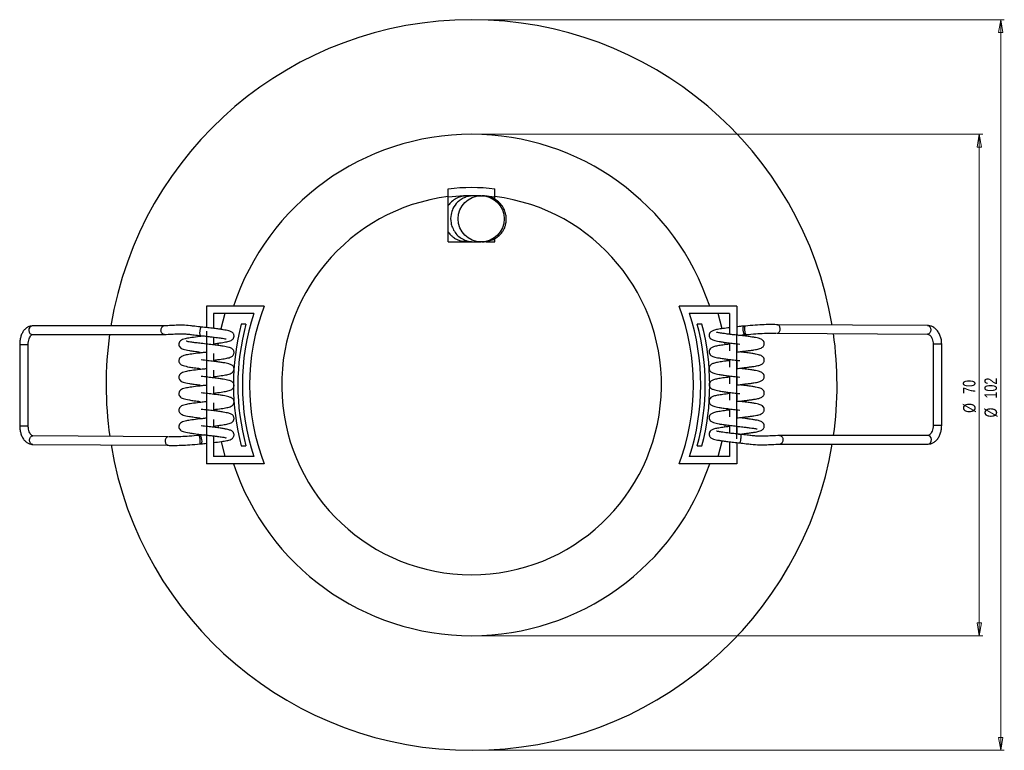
# Model space of a CAD drawing. Header units: millimetres. Extents: x 484 to 1068, y 287 to 773.
# Tile 2 of 3: x 484 to 758, y 569 to 773. Entities that reach past the tile are written whole.
import ezdxf

# ---------------------------------------------------------------- set-up
doc = ezdxf.new("R2010")
doc.units = ezdxf.units.MM
doc.styles.add('SLDTEXTSTYLE0', font='TXT', dxfattribs={"width": 0.75})
doc.dimstyles.new('SLDDIMSTYLE0', dxfattribs={"dimtxt": 3.5, "dimasz": 3.556, "dimexe": 0, "dimexo": 0.0625, "dimgap": 0.875, "dimtad": 1, "dimdec": 0, "dimlfac": 0.5, "dimrnd": 1e-09, "dimzin": 12, "dimdsep": 46, "dimtxsty": 'SLDTEXTSTYLE0', "dimblk1": 'CLOSED', "dimblk2": 'CLOSED', "dimsah": 1, "dimcen": 0.09, "dimadec": 0, "dimazin": 3, "dimtfac": 1, "dimtdec": 0, "dimtofl": 0, "dimtmove": 0, "dimatfit": 3, "dimldrblk": 'CLOSED', "dimfxl": 0, "dimfrac": 2, "dimtolj": 1, "dimtzin": 12, "dimarcsym": 0})

# ---------------------------------------------------------------- blocks, each defined once
blk = doc.blocks.new('_Closed')
at = {"color": 0, "linetype": 'ByBlock', "lineweight": -2}
for p, q in [((-1, 0.166667), (0, 0)), ((-1, 0.166667), (-1, -0.166667)), ((0, 0), (-1, -0.166667)), ((0, 0), (-1, 0))]:
    blk.add_line(p, q, dxfattribs=at)
blk = doc.blocks.new('_D_1')
at = {"color": 7, "linetype": 'Continuous', "lineweight": 0}
for p, q in [((610.78, 773.05), (758.46, 773.05)), ((757.46, 773.05), (757.46, 569.05)), ((610.78, 569.05), (758.46, 569.05))]:
    blk.add_line(p, q, dxfattribs=at)
at = {"color": 7, "linetype": 'Continuous', "lineweight": 18, "xscale": 3.556, "yscale": 3.556}
for p, rotation in [((757.46, 773.05, -12.31), 90.0000000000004), ((757.46, 569.05, -12.31), 270.0000000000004)]:
    blk.add_blockref('_Closed', p, dxfattribs=dict(at, rotation=rotation))
at = {"color": 7, "linetype": 'Continuous', "lineweight": 18, "char_height": 3.5, "attachment_point": 1, "rotation": 90, "style": 'SLDTEXTSTYLE0'}
for s, insert in [('102', (752.89, 667.26)), ('%%c', (752.94, 661.99))]:
    blk.add_mtext(s, dxfattribs=dict(at, insert=insert))
blk = doc.blocks.new('_D_2')
at = {"color": 7, "linetype": 'Continuous', "lineweight": 0}
for p, q in [((610.78, 741.05), (752.46, 741.05)), ((751.46, 741.05), (751.46, 601.05)), ((610.78, 601.05), (752.46, 601.05))]:
    blk.add_line(p, q, dxfattribs=at)
at = {"color": 7, "linetype": 'Continuous', "lineweight": 18, "xscale": 3.556, "yscale": 3.556}
for p, rotation in [((751.46, 741.05, -12.31), 90.0000000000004), ((751.46, 601.05, -12.31), 270.0000000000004)]:
    blk.add_blockref('_Closed', p, dxfattribs=dict(at, rotation=rotation))
at = {"color": 7, "linetype": 'Continuous', "lineweight": 18, "char_height": 3.5, "attachment_point": 1, "rotation": 90, "style": 'SLDTEXTSTYLE0'}
for s, insert in [('70', (746.89, 668.56)), ('%%c', (746.94, 663.28))]:
    blk.add_mtext(s, dxfattribs=dict(at, insert=insert))

msp = doc.modelspace()

# ---------------------------------------------------------------- linework, layer by layer
at = {"color": 7, "linetype": 'Continuous', "lineweight": 25}
for p, q in [((603.28, 723.65), (603.28, 725.78)), ((616.28, 723.65), (616.28, 725.78)), ((603.28, 711.05), (603.28, 723.65)), ((616.28, 722.62), (616.28, 723.65)), ((616.28, 711.05), (616.28, 711.94)), ((603.28, 711.05), (609.97, 711.05)), ((613.88, 711.05), (616.28, 711.05)), ((535.78, 693.05), (535.78, 687.08)), ((551.87, 693.05), (535.78, 693.05)), ((683.78, 693.05), (667.69, 693.05)), ((683.78, 693.05), (683.78, 684.97)), ((549.01, 691.05), (537.78, 691.05)), ((537.78, 691.05), (537.78, 686.85)), ((681.78, 691.05), (670.55, 691.05)), ((679.71, 686.78), (678.61, 691.05)), ((681.78, 691.05), (681.78, 685.2)), ((524.05, 687.54), (487.17, 687.54)), ((534.15, 687.04), (534.12, 686.97)), ((546.8, 688.05), (545.5, 688.05)), ((674.05, 688.05), (672.76, 688.05)), ((737.05, 687.65), (695.12, 687.89)), ((487.17, 685.14), (524.07, 685.14)), ((535.78, 684.67), (535.78, 682.48)), ((537.78, 684.43), (537.78, 682.25)), ((695.07, 685.49), (737.03, 685.25)), ((483.66, 682.34), (483.66, 659.65)), ((486.06, 659.65), (486.06, 682.34)), ((680.57, 682.29), (680.45, 682.99)), ((681.78, 682.79), (681.78, 680.6)), ((683.78, 682.56), (683.78, 680.37)), ((738.58, 682.45), (738.58, 659.76)), ((740.98, 659.76), (740.98, 682.45)), ((535.78, 680.07), (535.78, 677.88)), ((537.78, 679.83), (537.78, 677.65)), ((681.78, 678.19), (681.78, 676)), ((683.78, 677.96), (683.78, 675.77)), ((535.78, 675.47), (535.78, 673.28)), ((537.78, 675.23), (537.78, 673.05)), ((681.78, 673.59), (681.78, 671.4)), ((683.78, 673.36), (683.78, 671.17)), ((535.78, 670.87), (535.78, 668.68)), ((537.78, 670.63), (537.78, 668.45)), ((681.78, 668.99), (681.78, 666.8)), ((683.78, 668.76), (683.78, 666.57)), ((535.78, 666.27), (535.78, 664.08)), ((537.78, 666.03), (537.78, 663.85)), ((538.43, 664.28), (538.48, 663.74)), ((681.78, 664.39), (681.78, 662.2)), ((683.78, 664.16), (683.78, 661.97)), ((535.78, 661.67), (535.78, 659.48)), ((537.78, 661.43), (537.78, 659.25)), ((539, 659.75), (539.12, 659.04)), ((681.78, 659.79), (681.78, 657.6)), ((683.78, 659.56), (683.78, 657.37)), ((525.17, 656.61), (487.34, 656.85)), ((535.78, 657.07), (535.78, 649.05)), ((537.78, 656.83), (537.78, 651.05)), ((737.19, 656.96), (695.75, 656.96)), ((487.32, 654.45), (525.12, 654.21)), ((539.87, 655.26), (540.95, 651.05)), ((545.5, 654.05), (546.8, 654.05)), ((672.76, 654.05), (674.05, 654.05)), ((681.78, 655.19), (681.78, 651.05)), ((683.78, 654.96), (683.78, 649.05)), ((684.78, 655.07), (684.8, 655.14)), ((695.77, 654.56), (737.19, 654.56)), ((551.87, 649.05), (535.78, 649.05)), ((549.01, 651.05), (537.78, 651.05)), ((683.78, 649.05), (667.69, 649.05)), ((681.78, 651.05), (670.55, 651.05))]:
    msp.add_line(p, q, dxfattribs=at)
at = {"color": 7, "linetype": 'Continuous'}
for p, q in [((535.78, 686.05), (535.78, 656.73)), ((683.78, 656.05), (683.78, 685.38))]:
    msp.add_line(p, q, dxfattribs=at)
at = {"color": 8, "linetype": 'Continuous', "lineweight": 25}
for p, q in [((483.66, 682.34), (486.06, 682.34)), ((740.98, 682.45), (738.58, 682.45)), ((483.66, 659.65), (486.06, 659.65)), ((740.98, 659.76), (738.58, 659.76))]:
    msp.add_line(p, q, dxfattribs=at)
at = {"color": 7, "linetype": 'Continuous', "lineweight": 25, "flags": 128}
for points in [[(616.28, 723.48), (614.66, 723.65), (613.88, 723.72)], [(540.95, 691.05), (539.83, 686.69), (539.81, 686.59)], [(686.22, 685.17), (686.12, 685.13), (685.95, 685.22), (685.79, 685.48), (685.66, 685.86), (685.58, 686.32), (685.57, 686.78), (685.62, 687.16), (685.72, 687.42), (685.87, 687.51), (685.94, 687.5)], [(539.07, 682.76), (538.99, 682.27), (538.96, 682.1)], [(538.45, 678.11), (538.42, 677.8), (538.4, 677.57)], [(681.14, 677.76), (681.13, 677.8), (681.09, 678.29)], [(538.14, 673.44), (538.14, 673.3), (538.13, 673)], [(681.42, 673.19), (681.42, 673.3), (681.41, 673.66)], [(538.14, 668.85), (538.14, 668.8), (538.15, 668.38)], [(681.41, 668.6), (681.42, 668.8), (681.42, 669.04)], [(681.1, 663.93), (681.13, 664.31), (681.15, 664.47)], [(680.48, 659.27), (680.57, 659.84), (680.59, 659.94)], [(533.91, 656.93), (533.99, 656.97), (534.12, 656.88), (534.24, 656.63), (534.35, 656.24), (534.43, 655.78), (534.45, 655.33), (534.43, 654.94), (534.36, 654.68), (534.25, 654.59), (534.21, 654.6)], [(678.61, 651.05), (679.73, 655.41), (679.73, 655.45)]]:
    msp.add_lwpolyline(points, dxfattribs=at)
at = {"color": 8, "linetype": 'Continuous', "lineweight": 25, "flags": 128}
for points in [[(487.17, 687.54), (487.13, 687.54), (486.76, 687.43), (486.45, 687.16), (486.25, 686.76), (486.19, 686.3), (486.28, 685.84), (486.5, 685.46), (486.83, 685.22), (487.17, 685.14)], [(737.05, 687.65), (737.36, 687.56), (737.65, 687.31), (737.84, 686.93), (737.91, 686.47), (737.85, 686.01), (737.67, 685.62), (737.39, 685.35), (737.05, 685.25), (737.03, 685.25)], [(487.32, 654.45), (486.98, 654.54), (486.68, 654.79), (486.47, 655.18), (486.39, 655.63), (486.46, 656.09), (486.66, 656.49), (486.96, 656.75), (487.32, 656.85), (487.34, 656.85)], [(737.19, 654.56), (737.22, 654.56), (737.57, 654.67), (737.86, 654.94), (738.05, 655.34), (738.1, 655.8), (738.02, 656.26), (737.81, 656.64), (737.51, 656.88), (737.19, 656.96)]]:
    msp.add_lwpolyline(points, dxfattribs=at)
at = {"color": 7, "linetype": 'Continuous', "lineweight": 25}
msp.add_circle((612.46, 717.45), 6.42, dxfattribs=at)
for centre, radius, start, end in [((609.78, 671.05), 102, 90, 170.6953), ((609.78, 671.05), 102, 9.4514, 90), ((609.78, 671.05), 70, 90, 161.6823), ((609.78, 671.05), 70, 18.3177, 90), ((609.78, 671.05), 55.11, 83.2266, 96.7734), ((609.78, 671.05), 53, 97.0446, 82.9554), ((609.78, 671.05), 52.83, 87.8372, 97.0678), ((609.78, 671.05), 61.95, 159.198, 200.802), ((609.78, 671.05), 61.95, 339.198, 20.802), ((609.78, 671.05), 63.98, 161.7839, 198.2161), ((609.78, 671.05), 63.98, 341.7839, 18.2161), ((609.78, 671.05), 66.48, 165.185, 194.815), ((609.78, 671.05), 65.23, 164.8938, 195.1062), ((609.78, 671.05), 65.23, 344.8938, 15.1062), ((609.78, 671.05), 66.48, 345.185, 14.815), ((609.78, 671.05), 102, 172.0589, 188.078), ((535.73, 686.32), 1.74, 158.1915, 159.5777), ((609.78, 671.05), 102, 352.0589, 8.0861), ((609.78, 671.05), 102, 189.4435, 350.6953), ((682.41, 655.85), 2.49, 343.4793, 344.4168), ((609.78, 671.05), 70, 198.3177, 341.6823)]:
    msp.add_arc(centre, radius, start, end, dxfattribs=at)
for points, knots in [([(610.23, 723.87), (610.06, 723.87), (609.4, 723.87), (608.57, 723.86), (607.79, 723.82), (607.26, 723.77), (606.87, 723.69), (606.52, 723.59), (606.22, 723.48), (605.88, 723.33), (605.16, 722.97), (604.2, 722.31), (603.58, 721.51), (603.28, 721.13)], [0, 0, 0, 0, 0.060329, 0.234161, 0.377523, 0.495727, 0.589969, 0.640215, 0.681665, 0.716796, 0.749941, 0.881748, 1, 1, 1, 1]), ([(610.28, 723.88), (609.9, 723.86), (609.15, 723.82), (607.96, 723.48), (606.84, 722.92), (605.62, 721.95), (604.57, 720.52), (603.9, 718.48), (603.91, 716.62), (604.4, 714.93), (605.14, 713.59), (606.22, 712.43), (607.53, 711.6), (608.93, 711.11), (609.84, 711.05), (610.28, 711.03)], [0, 0, 0, 0, 0.0673433, 0.1330375, 0.1970223, 0.2582855, 0.3653118, 0.4487927, 0.5604355, 0.6297056, 0.7045042, 0.7814852, 0.8575121, 0.9305222, 1, 1, 1, 1]), ([(612.46, 723.88), (611.95, 723.88), (610.94, 723.88), (610.29, 723.88), (610.05, 723.88), (610.11, 723.88), (610.11, 723.88)], [0, 0, 0, 0, 0.330351, 0.660453, 0.992098, 1, 1, 1, 1]), ([(612.68, 711.03), (613.1, 711.04), (613.9, 711.07), (615.21, 711.39), (616.41, 711.95), (617.43, 712.7), (618.23, 713.56), (618.73, 714.36), (619.01, 714.98), (619.22, 715.55), (619.42, 716.35), (619.51, 717.4), (619.39, 718.65), (618.96, 720.01), (618.16, 721.36), (617, 722.52), (615.59, 723.35), (614.07, 723.81), (613.15, 723.86), (612.68, 723.88)], [0, 0, 0, 0, 0.102458, 0.191501, 0.26799, 0.332445, 0.385011, 0.425791, 0.442075, 0.456031, 0.483571, 0.520222, 0.566808, 0.622554, 0.686005, 0.755709, 0.830919, 0.911959, 1, 1, 1, 1]), ([(603.28, 713.8), (603.31, 713.75), (603.51, 713.37), (603.92, 712.96), (604.37, 712.53), (604.64, 712.32), (604.82, 712.18), (605.14, 711.95), (605.62, 711.67), (606.34, 711.42), (607.3, 711.24), (608.45, 711.12), (609.45, 711.08), (609.95, 711.06)], [0, 0, 0, 0, 0.014605, 0.111454, 0.148561, 0.180446, 0.200713, 0.226505, 0.340601, 0.511791, 0.656683, 0.825607, 1, 1, 1, 1]), ([(610.11, 711.03), (610.11, 711.03), (610.05, 711.03), (610.29, 711.03), (610.94, 711.03), (611.95, 711.03), (612.46, 711.03)], [0, 0, 0, 0, 0.007902, 0.339547, 0.669649, 1, 1, 1, 1]), ([(487.17, 687.54), (486.98, 687.53), (486.53, 687.5), (485.86, 687.23), (485.21, 686.74), (484.64, 686.07), (484.18, 685.21), (483.85, 684.2), (483.69, 683.22), (483.67, 682.59), (483.66, 682.34)], [0, 0, 0, 0, 0.0905434, 0.214777, 0.3403173, 0.4729599, 0.6138653, 0.7592681, 0.9046576, 1, 1, 1, 1]), ([(524.11, 685.16), (524.03, 685.16), (523.84, 685.15), (523.56, 685.3), (523.3, 685.57), (523.14, 685.93), (523.07, 686.33), (523.12, 686.74), (523.23, 686.99), (523.31, 687.11), (523.32, 687.12)], [0, 0, 0, 0, 0.108479, 0.254061, 0.399654, 0.545271, 0.690915, 0.836575, 0.982233, 1, 1, 1, 1]), ([(524.01, 687.53), (523.98, 687.53), (523.83, 687.54), (523.59, 687.42), (523.41, 687.25), (523.33, 687.13), (523.32, 687.12)], [0, 0, 0, 0, 0.132144, 0.54113, 0.950114, 1, 1, 1, 1]), ([(534.5, 687.23), (533.84, 687.3), (532.7, 687.42), (530.86, 687.66), (529.31, 687.78), (527.6, 687.75), (525.88, 687.65), (524.62, 687.58), (523.92, 687.54)], [0, 0, 0, 0, 0.135174, 0.235922, 0.429569, 0.580641, 0.76432, 1, 1, 1, 1]), ([(537.78, 682.59), (538.53, 682.68), (539.96, 682.86), (541.52, 683.12), (542.58, 683.37), (543.21, 683.88), (543.42, 684.29), (543.49, 684.64), (543.47, 684.94), (543.36, 685.3), (543.18, 685.56), (542.78, 685.9), (541.99, 686.19), (540.74, 686.44), (539.26, 686.67), (537.81, 686.84), (536.11, 687.04), (534.95, 687.17), (534.34, 687.24)], [0, 0, 0, 0, 0.10922, 0.208778, 0.309288, 0.373123, 0.395739, 0.410375, 0.430308, 0.445655, 0.473095, 0.520421, 0.59815, 0.704457, 0.76876, 0.838785, 0.916346, 1, 1, 1, 1]), ([(681.78, 687.04), (681.13, 686.96), (679.86, 686.81), (678.62, 686.62), (677.86, 686.47), (677.2, 686.29), (676.58, 685.97), (676.27, 685.62), (676.16, 685.38), (676.09, 685.14), (676.07, 684.89), (676.11, 684.62), (676.17, 684.43), (676.32, 684.12), (676.6, 683.87), (677.38, 683.5), (678.57, 683.24), (679.97, 683.01), (681.35, 682.84), (682.94, 682.65), (684.07, 682.52), (684.65, 682.46)], [0, 0, 0, 0, 0.0962186, 0.1892981, 0.2320059, 0.2808091, 0.3408626, 0.3906278, 0.4044719, 0.4121743, 0.4327239, 0.4479968, 0.4571136, 0.466941, 0.5198676, 0.6009056, 0.7089463, 0.7730137, 0.8423401, 0.9188189, 1, 1, 1, 1]), ([(685.85, 687.51), (685.83, 687.51), (685.39, 687.46), (684.7, 687.38), (684.01, 687.3), (683.78, 687.27)], [0, 0, 0, 0, 0.022865, 0.666461, 1, 1, 1, 1]), ([(686.17, 687.5), (686.13, 687.48), (686.07, 687.44), (685.98, 687.48), (685.95, 687.49)], [0, 0, 0, 0, 0.542124, 1, 1, 1, 1]), ([(686.42, 685.15), (686.42, 685.14), (686.38, 685.12), (686.3, 685.23), (686.21, 685.45), (686.13, 685.78), (686.07, 686.17), (686.03, 686.58), (686.03, 686.96), (686.07, 687.26), (686.12, 687.45), (686.16, 687.48), (686.17, 687.49)], [0, 0, 0, 0, 0.037635, 0.150829, 0.264042, 0.377259, 0.490477, 0.603694, 0.716909, 0.830123, 0.943327, 1, 1, 1, 1]), ([(695.27, 687.88), (694.7, 687.9), (693.53, 687.95), (691.32, 687.89), (688.81, 687.75), (687.07, 687.6), (686.14, 687.52)], [0, 0, 0, 0, 0.212151, 0.440408, 0.699465, 1, 1, 1, 1]), ([(695.04, 685.51), (695.08, 685.5), (695.21, 685.48), (695.43, 685.59), (695.66, 685.82), (695.83, 686.16), (695.91, 686.55), (695.9, 686.96), (695.8, 687.34), (695.62, 687.65), (695.45, 687.79), (695.34, 687.84), (695.32, 687.85), (695.31, 687.85)], [0, 0, 0, 0, 0.0536112, 0.1687747, 0.2837744, 0.3984459, 0.5128213, 0.6270626, 0.7413888, 0.8563223, 0.9712481, 0.9917927, 1, 1, 1, 1]), ([(695.13, 687.87), (695.17, 687.88), (695.23, 687.88), (695.29, 687.86), (695.31, 687.85), (695.31, 687.85)], [0, 0, 0, 0, 0.635296, 0.896154, 1, 1, 1, 1]), ([(740.98, 682.45), (740.97, 682.66), (740.96, 683.25), (740.79, 684.2), (740.41, 685.25), (739.85, 686.18), (739.16, 686.9), (738.35, 687.4), (737.64, 687.62), (737.19, 687.64), (737.05, 687.65)], [0, 0, 0, 0, 0.079321, 0.224432, 0.370842, 0.518695, 0.667007, 0.796775, 0.93686, 1, 1, 1, 1]), ([(486.06, 682.34), (486.06, 682.49), (486.07, 682.91), (486.18, 683.59), (486.41, 684.28), (486.69, 684.79), (486.97, 685.07), (487.12, 685.14), (487.15, 685.14), (487.17, 685.14)], [0, 0, 0, 0, 0.084344, 0.249532, 0.41251, 0.571088, 0.725808, 0.8826, 1, 1, 1, 1]), ([(524.04, 685.14), (524.73, 685.18), (525.95, 685.25), (527.61, 685.35), (528.92, 685.37), (530.04, 685.32), (531.05, 685.21), (532.45, 685.03), (533.59, 684.91), (534.25, 684.84)], [0, 0, 0, 0, 0.240351, 0.425049, 0.572749, 0.668636, 0.758211, 0.860172, 1, 1, 1, 1]), ([(535.27, 684.72), (535.25, 684.72), (534.79, 684.67), (533.51, 684.52), (531.67, 684.3), (530.11, 684.05), (528.92, 683.74), (528.35, 683.25), (528.2, 682.97), (528.15, 682.85), (528.1, 682.7), (528.05, 682.37), (528.15, 681.94), (528.52, 681.35), (529.21, 681.06), (530.71, 680.71), (532.4, 680.46), (533.49, 680.33), (534.06, 680.26)], [0, 0, 0, 0, 0.003388, 0.068798, 0.191076, 0.296466, 0.409808, 0.47606, 0.496476, 0.503212, 0.507775, 0.5276, 0.559682, 0.582019, 0.702353, 0.832178, 0.911934, 1, 1, 1, 1]), ([(534.07, 684.86), (534.55, 684.81), (535.47, 684.7), (537.14, 684.51), (538.82, 684.32), (540.15, 684.12), (540.94, 683.99), (541.3, 683.89), (541.29, 683.94), (541.28, 683.95)], [0, 0, 0, 0, 0.155182, 0.297209, 0.533521, 0.715888, 0.841274, 0.939904, 1, 1, 1, 1]), ([(684.92, 684.84), (684.39, 684.9), (683.39, 685.01), (681.98, 685.18), (680.83, 685.32), (679.71, 685.47), (678.84, 685.61), (678.27, 685.73), (678.16, 685.77), (678.17, 685.75), (678.17, 685.74)], [0, 0, 0, 0, 0.178435, 0.341434, 0.483484, 0.607807, 0.803082, 0.927026, 0.986844, 1, 1, 1, 1]), ([(683.78, 680.26), (683.8, 680.26), (684.26, 680.31), (685.18, 680.42), (686.46, 680.57), (687.61, 680.71), (688.57, 680.85), (689.35, 680.99), (689.94, 681.12), (690.54, 681.31), (691, 681.6), (691.25, 681.87), (691.41, 682.15), (691.49, 682.53), (691.48, 682.77), (691.42, 683), (691.35, 683.2), (691.17, 683.47), (690.7, 683.84), (690, 684.07), (689.02, 684.29), (687.94, 684.46), (686.56, 684.65), (685.49, 684.78), (684.92, 684.84)], [0, 0, 0, 0, 0.0029538, 0.0656597, 0.1283045, 0.1895653, 0.247554, 0.3010297, 0.3496792, 0.4060141, 0.4403448, 0.4758575, 0.5013959, 0.5173773, 0.5381689, 0.5450994, 0.5541278, 0.5855755, 0.6379997, 0.725663, 0.7822018, 0.8462311, 0.919193, 1, 1, 1, 1]), ([(684.29, 684.91), (684.74, 684.97), (685.37, 685.04), (685.96, 685.11), (686.14, 685.13)], [0, 0, 0, 0, 0.704092, 1, 1, 1, 1]), ([(686.24, 685.19), (686.24, 685.19), (686.24, 685.19), (686.29, 685.19), (686.35, 685.16), (686.39, 685.14)], [0, 0, 0, 0, 0.193379, 0.367664, 1, 1, 1, 1]), ([(686.35, 685.13), (687.27, 685.21), (688.97, 685.35), (691.4, 685.49), (693.41, 685.54), (694.42, 685.51), (694.86, 685.49)], [0, 0, 0, 0, 0.31727, 0.587341, 0.821024, 1, 1, 1, 1]), ([(737.03, 685.25), (737.08, 685.25), (737.21, 685.24), (737.47, 685.14), (737.84, 684.83), (738.19, 684.31), (738.45, 683.6), (738.57, 682.95), (738.58, 682.56), (738.58, 682.45)], [0, 0, 0, 0, 0.082019, 0.256877, 0.417712, 0.589816, 0.75898, 0.928265, 1, 1, 1, 1]), ([(534.34, 682.64), (533.82, 682.7), (532.86, 682.82), (531.46, 683.01), (530.5, 683.16), (530.1, 683.28), (530.11, 683.26), (530.11, 683.26)], [0, 0, 0, 0, 0.240579, 0.450572, 0.770047, 0.973069, 1, 1, 1, 1]), ([(537.78, 677.99), (538.53, 678.08), (539.97, 678.26), (541.52, 678.52), (542.58, 678.78), (543.21, 679.28), (543.42, 679.69), (543.49, 680.04), (543.47, 680.34), (543.36, 680.7), (543.18, 680.96), (542.77, 681.3), (541.99, 681.59), (540.74, 681.84), (539.26, 682.07), (537.81, 682.25), (536.11, 682.44), (534.95, 682.58), (534.34, 682.64)], [0, 0, 0, 0, 0.109365, 0.20892, 0.30943, 0.373262, 0.395878, 0.410514, 0.430447, 0.445795, 0.473235, 0.520561, 0.598287, 0.704595, 0.768896, 0.83892, 0.916482, 1, 1, 1, 1]), ([(681.78, 682.44), (681.13, 682.37), (679.86, 682.21), (678.62, 682.02), (677.87, 681.87), (677.2, 681.69), (676.58, 681.37), (676.27, 681.02), (676.16, 680.78), (676.09, 680.54), (676.07, 680.29), (676.11, 680.02), (676.17, 679.83), (676.32, 679.52), (676.6, 679.27), (677.38, 678.9), (678.57, 678.64), (679.97, 678.41), (681.34, 678.24), (682.94, 678.05), (684.07, 677.92), (684.65, 677.86)], [0, 0, 0, 0, 0.096073, 0.189154, 0.231861, 0.280665, 0.340721, 0.390486, 0.40433, 0.412032, 0.432581, 0.447854, 0.456971, 0.466798, 0.519725, 0.600767, 0.708805, 0.772875, 0.842201, 0.918679, 1, 1, 1, 1]), ([(535.78, 680.18), (535.59, 680.16), (534.96, 680.09), (533.51, 679.92), (531.67, 679.7), (530.11, 679.45), (528.92, 679.14), (528.35, 678.65), (528.2, 678.37), (528.15, 678.25), (528.1, 678.1), (528.05, 677.77), (528.15, 677.34), (528.52, 676.75), (529.21, 676.46), (530.71, 676.11), (532.4, 675.86), (533.49, 675.73), (534.06, 675.66)], [0, 0, 0, 0, 0.027643, 0.091453, 0.210736, 0.313549, 0.424113, 0.488744, 0.50866, 0.515232, 0.519683, 0.539023, 0.570321, 0.592111, 0.709495, 0.836144, 0.913945, 1, 1, 1, 1]), ([(683.78, 675.66), (683.8, 675.66), (684.27, 675.71), (685.19, 675.82), (686.46, 675.97), (687.61, 676.11), (688.57, 676.25), (689.35, 676.39), (689.94, 676.52), (690.54, 676.71), (691, 677), (691.25, 677.27), (691.41, 677.55), (691.49, 677.93), (691.48, 678.17), (691.42, 678.4), (691.35, 678.6), (691.17, 678.87), (690.7, 679.24), (690, 679.47), (689.02, 679.69), (687.94, 679.86), (686.56, 680.06), (685.49, 680.18), (684.92, 680.24)], [0, 0, 0, 0, 0.003094, 0.065801, 0.128443, 0.189705, 0.247695, 0.301169, 0.349816, 0.406154, 0.440485, 0.475998, 0.501536, 0.517517, 0.538308, 0.545239, 0.554267, 0.585713, 0.638139, 0.725803, 0.78234, 0.84637, 0.919333, 1, 1, 1, 1]), ([(537.78, 673.39), (538.53, 673.49), (539.97, 673.66), (541.52, 673.92), (542.58, 674.18), (543.21, 674.68), (543.42, 675.09), (543.49, 675.44), (543.47, 675.75), (543.36, 676.1), (543.18, 676.36), (542.77, 676.7), (541.99, 676.99), (540.74, 677.24), (539.26, 677.47), (537.8, 677.65), (536.11, 677.84), (534.95, 677.98), (534.34, 678.04)], [0, 0, 0, 0, 0.109509, 0.209062, 0.309572, 0.3734, 0.396016, 0.410653, 0.430587, 0.445934, 0.473375, 0.520701, 0.598424, 0.704733, 0.769032, 0.839055, 0.916617, 1, 1, 1, 1]), ([(681.78, 677.84), (681.13, 677.77), (679.87, 677.61), (678.62, 677.42), (677.87, 677.27), (677.2, 677.09), (676.58, 676.77), (676.27, 676.42), (676.16, 676.18), (676.09, 675.94), (676.07, 675.69), (676.11, 675.42), (676.17, 675.23), (676.32, 674.92), (676.6, 674.67), (677.38, 674.3), (678.56, 674.04), (679.97, 673.81), (681.34, 673.64), (682.94, 673.45), (684.07, 673.32), (684.65, 673.26)], [0, 0, 0, 0, 0.095928, 0.18901, 0.231716, 0.280521, 0.34058, 0.390344, 0.404187, 0.41189, 0.432439, 0.447711, 0.456828, 0.466655, 0.519582, 0.600629, 0.708664, 0.772735, 0.842063, 0.91854, 1, 1, 1, 1]), ([(535.78, 675.58), (535.59, 675.56), (534.96, 675.49), (533.52, 675.32), (531.68, 675.1), (530.11, 674.85), (528.93, 674.54), (528.36, 674.05), (528.2, 673.77), (528.15, 673.65), (528.1, 673.5), (528.05, 673.17), (528.15, 672.74), (528.51, 672.15), (529.2, 671.86), (530.7, 671.51), (532.39, 671.26), (533.49, 671.13), (534.06, 671.06)], [0, 0, 0, 0, 0.027499, 0.091311, 0.210592, 0.313407, 0.423968, 0.4886, 0.508518, 0.515089, 0.519541, 0.538881, 0.57018, 0.591969, 0.709351, 0.836001, 0.9138, 1, 1, 1, 1]), ([(537.78, 668.79), (538.53, 668.89), (539.97, 669.06), (541.52, 669.32), (542.58, 669.58), (543.21, 670.08), (543.42, 670.49), (543.49, 670.85), (543.47, 671.15), (543.36, 671.5), (543.18, 671.76), (542.77, 672.1), (541.99, 672.39), (540.74, 672.64), (539.26, 672.87), (537.8, 673.05), (536.11, 673.24), (534.95, 673.38), (534.34, 673.44)], [0, 0, 0, 0, 0.109653, 0.209204, 0.309714, 0.373539, 0.396155, 0.410792, 0.430726, 0.446074, 0.473515, 0.520841, 0.598561, 0.704871, 0.769169, 0.83919, 0.916753, 1, 1, 1, 1]), ([(683.78, 671.06), (683.8, 671.06), (684.27, 671.11), (685.19, 671.22), (686.47, 671.37), (687.61, 671.51), (688.58, 671.65), (689.35, 671.79), (689.94, 671.92), (690.54, 672.11), (691, 672.4), (691.25, 672.67), (691.41, 672.95), (691.49, 673.33), (691.48, 673.58), (691.42, 673.8), (691.35, 674), (691.17, 674.27), (690.69, 674.64), (690, 674.87), (689.01, 675.09), (687.94, 675.26), (686.56, 675.46), (685.48, 675.58), (684.92, 675.64)], [0, 0, 0, 0, 0.003234, 0.065941, 0.128582, 0.189844, 0.247836, 0.301309, 0.349954, 0.406294, 0.440626, 0.476139, 0.501676, 0.517657, 0.538448, 0.545378, 0.554406, 0.58585, 0.638278, 0.725944, 0.782478, 0.84651, 0.919474, 1, 1, 1, 1]), ([(535.78, 670.98), (535.59, 670.96), (534.96, 670.89), (533.52, 670.72), (531.68, 670.5), (530.11, 670.25), (528.93, 669.94), (528.36, 669.45), (528.2, 669.17), (528.15, 669.05), (528.1, 668.9), (528.05, 668.57), (528.15, 668.14), (528.51, 667.55), (529.2, 667.26), (530.7, 666.91), (532.39, 666.66), (533.49, 666.53), (534.06, 666.46)], [0, 0, 0, 0, 0.027356, 0.091168, 0.210448, 0.313266, 0.423824, 0.488457, 0.508375, 0.514947, 0.519398, 0.538739, 0.57004, 0.591828, 0.709206, 0.835857, 0.913656, 1, 1, 1, 1]), ([(681.78, 673.24), (681.14, 673.17), (679.87, 673.01), (678.62, 672.82), (677.87, 672.67), (677.2, 672.49), (676.58, 672.17), (676.27, 671.82), (676.16, 671.58), (676.09, 671.34), (676.07, 671.09), (676.11, 670.82), (676.17, 670.63), (676.32, 670.32), (676.6, 670.07), (677.38, 669.7), (678.56, 669.44), (679.97, 669.21), (681.34, 669.04), (682.94, 668.85), (684.06, 668.72), (684.65, 668.66)], [0, 0, 0, 0, 0.095783, 0.188867, 0.231572, 0.280376, 0.340438, 0.390203, 0.404045, 0.411747, 0.432296, 0.447569, 0.456685, 0.466512, 0.51944, 0.60049, 0.708523, 0.772596, 0.841924, 0.9184, 1, 1, 1, 1]), ([(683.78, 666.46), (683.8, 666.46), (684.27, 666.51), (685.19, 666.62), (686.47, 666.77), (687.62, 666.91), (688.58, 667.05), (689.35, 667.19), (689.95, 667.32), (690.54, 667.51), (691, 667.8), (691.25, 668.07), (691.41, 668.35), (691.49, 668.73), (691.48, 668.98), (691.42, 669.2), (691.35, 669.4), (691.17, 669.67), (690.69, 670.04), (689.99, 670.27), (689.01, 670.49), (687.94, 670.66), (686.56, 670.86), (685.48, 670.98), (684.92, 671.04)], [0, 0, 0, 0, 0.0033737, 0.0660823, 0.1287209, 0.1899839, 0.2479764, 0.3014489, 0.3500909, 0.406434, 0.4407666, 0.4762793, 0.5018164, 0.5177971, 0.5385874, 0.5455174, 0.5545448, 0.5859874, 0.6384177, 0.7260842, 0.7826167, 0.8466489, 0.9196139, 1, 1, 1, 1]), ([(537.78, 664.19), (538.53, 664.29), (539.97, 664.46), (541.52, 664.72), (542.58, 664.98), (543.21, 665.48), (543.42, 665.89), (543.49, 666.25), (543.47, 666.55), (543.36, 666.9), (543.18, 667.17), (542.77, 667.5), (541.98, 667.79), (540.73, 668.04), (539.25, 668.27), (537.8, 668.45), (536.11, 668.64), (534.94, 668.78), (534.34, 668.84)], [0, 0, 0, 0, 0.109797, 0.209346, 0.309856, 0.373678, 0.396294, 0.410931, 0.430865, 0.446214, 0.473656, 0.520981, 0.598698, 0.705009, 0.769305, 0.839325, 0.916889, 1, 1, 1, 1]), ([(681.78, 668.64), (681.14, 668.57), (679.87, 668.41), (678.63, 668.22), (677.87, 668.07), (677.2, 667.9), (676.58, 667.57), (676.27, 667.22), (676.16, 666.98), (676.09, 666.74), (676.07, 666.49), (676.11, 666.22), (676.17, 666.03), (676.32, 665.72), (676.6, 665.47), (677.38, 665.1), (678.56, 664.84), (679.96, 664.61), (681.33, 664.44), (682.94, 664.25), (684.06, 664.12), (684.65, 664.06)], [0, 0, 0, 0, 0.095638, 0.188723, 0.231427, 0.280232, 0.340297, 0.390061, 0.403903, 0.411605, 0.432153, 0.447426, 0.456542, 0.46637, 0.519297, 0.600352, 0.708381, 0.772457, 0.841785, 0.91826, 1, 1, 1, 1]), ([(535.78, 666.38), (535.59, 666.36), (534.96, 666.29), (533.52, 666.12), (531.68, 665.9), (530.11, 665.65), (528.93, 665.34), (528.36, 664.85), (528.2, 664.57), (528.15, 664.45), (528.1, 664.3), (528.05, 663.97), (528.15, 663.54), (528.51, 662.95), (529.2, 662.66), (530.7, 662.31), (532.39, 662.06), (533.49, 661.93), (534.06, 661.86)], [0, 0, 0, 0, 0.027212, 0.091026, 0.210305, 0.313125, 0.42368, 0.488313, 0.508232, 0.514804, 0.519256, 0.538598, 0.569899, 0.591686, 0.709062, 0.835714, 0.913511, 1, 1, 1, 1]), ([(683.78, 661.86), (683.8, 661.86), (684.27, 661.91), (685.19, 662.02), (686.47, 662.17), (687.62, 662.31), (688.58, 662.45), (689.36, 662.59), (689.95, 662.72), (690.54, 662.91), (691, 663.2), (691.25, 663.47), (691.41, 663.75), (691.49, 664.13), (691.48, 664.38), (691.42, 664.6), (691.35, 664.8), (691.17, 665.07), (690.69, 665.44), (689.99, 665.67), (689.01, 665.89), (687.93, 666.06), (686.56, 666.26), (685.48, 666.38), (684.92, 666.44)], [0, 0, 0, 0, 0.003514, 0.066223, 0.12886, 0.190123, 0.248117, 0.301589, 0.350228, 0.406574, 0.440907, 0.47642, 0.501957, 0.517937, 0.538727, 0.545657, 0.554684, 0.586125, 0.638557, 0.726225, 0.782755, 0.846788, 0.919754, 1, 1, 1, 1]), ([(537.78, 659.59), (538.53, 659.69), (539.97, 659.86), (541.52, 660.12), (542.58, 660.38), (543.21, 660.88), (543.42, 661.29), (543.49, 661.65), (543.47, 661.95), (543.36, 662.3), (543.17, 662.57), (542.77, 662.9), (541.98, 663.19), (540.73, 663.44), (539.25, 663.67), (537.8, 663.85), (536.1, 664.04), (534.94, 664.18), (534.34, 664.24)], [0, 0, 0, 0, 0.109942, 0.209488, 0.309998, 0.373817, 0.396432, 0.41107, 0.431005, 0.446353, 0.473796, 0.521122, 0.598834, 0.705147, 0.769442, 0.83946, 0.917025, 1, 1, 1, 1]), ([(681.78, 664.04), (681.14, 663.97), (679.87, 663.81), (678.63, 663.62), (677.87, 663.47), (677.2, 663.3), (676.58, 662.97), (676.27, 662.62), (676.16, 662.38), (676.09, 662.14), (676.07, 661.89), (676.11, 661.62), (676.17, 661.43), (676.32, 661.12), (676.6, 660.87), (677.37, 660.5), (678.56, 660.24), (679.96, 660.02), (681.33, 659.84), (682.93, 659.65), (684.06, 659.52), (684.65, 659.46)], [0, 0, 0, 0, 0.0954929, 0.1885791, 0.2312822, 0.2800881, 0.3401551, 0.3899195, 0.4037611, 0.4114628, 0.432011, 0.4472833, 0.4563997, 0.4662267, 0.5191548, 0.600213, 0.7082401, 0.7723177, 0.8416463, 0.9181209, 1, 1, 1, 1]), ([(483.66, 659.65), (483.67, 659.45), (483.68, 658.86), (483.84, 657.91), (484.18, 656.86), (484.68, 655.96), (485.29, 655.26), (485.99, 654.77), (486.68, 654.5), (487.13, 654.47), (487.32, 654.45)], [0, 0, 0, 0, 0.078594, 0.224215, 0.371415, 0.520874, 0.656839, 0.786505, 0.910826, 1, 1, 1, 1]), ([(487.34, 656.85), (487.32, 656.86), (487.25, 656.86), (487.08, 656.92), (486.78, 657.18), (486.47, 657.66), (486.22, 658.33), (486.08, 659.02), (486.07, 659.47), (486.06, 659.65)], [0, 0, 0, 0, 0.082812, 0.24688, 0.400202, 0.563715, 0.72651, 0.891486, 1, 1, 1, 1]), ([(535.78, 661.78), (535.59, 661.76), (534.96, 661.69), (533.53, 661.52), (531.68, 661.3), (530.12, 661.05), (528.93, 660.74), (528.36, 660.25), (528.2, 659.97), (528.15, 659.85), (528.1, 659.7), (528.05, 659.37), (528.15, 658.94), (528.51, 658.35), (529.2, 658.06), (530.7, 657.71), (532.39, 657.46), (533.49, 657.33), (534.06, 657.26)], [0, 0, 0, 0, 0.0270682, 0.0908835, 0.2101609, 0.3129837, 0.4235363, 0.4881698, 0.5080893, 0.5146618, 0.5191135, 0.5384556, 0.5697578, 0.5915446, 0.7089173, 0.8355709, 0.9133663, 1, 1, 1, 1]), ([(537.78, 654.99), (538.53, 655.08), (539.96, 655.26), (541.29, 655.48), (542.04, 655.65), (542.62, 655.85), (543.04, 656.14), (543.27, 656.41), (543.42, 656.69), (543.49, 657.05), (543.47, 657.35), (543.36, 657.7), (543.17, 657.97), (542.77, 658.3), (542.18, 658.52), (541.34, 658.72), (540.43, 658.89), (539.25, 659.07), (537.79, 659.25), (536.1, 659.44), (534.94, 659.58), (534.34, 659.64)], [0, 0, 0, 0, 0.110023, 0.209511, 0.25567, 0.310072, 0.342214, 0.374022, 0.396625, 0.411254, 0.431178, 0.446518, 0.473946, 0.521244, 0.598909, 0.648267, 0.705454, 0.76971, 0.839687, 0.917208, 1, 1, 1, 1]), ([(684.29, 657.31), (684.59, 657.35), (685.34, 657.43), (686.47, 657.57), (687.62, 657.71), (688.58, 657.85), (689.36, 657.99), (689.95, 658.12), (690.54, 658.31), (691, 658.6), (691.25, 658.87), (691.41, 659.16), (691.49, 659.53), (691.48, 659.78), (691.42, 660), (691.35, 660.2), (691.17, 660.47), (690.69, 660.84), (689.99, 661.07), (689.01, 661.29), (687.93, 661.47), (686.56, 661.66), (685.48, 661.78), (684.92, 661.84)], [0, 0, 0, 0, 0.043336, 0.107516, 0.170291, 0.229717, 0.284506, 0.334342, 0.392081, 0.427262, 0.46365, 0.489816, 0.50619, 0.527493, 0.534593, 0.543843, 0.576057, 0.629785, 0.719616, 0.777538, 0.843152, 0.917919, 1, 1, 1, 1]), ([(738.58, 659.76), (738.58, 659.62), (738.57, 659.21), (738.45, 658.54), (738.19, 657.85), (737.87, 657.34), (737.54, 657.05), (737.33, 656.97), (737.23, 656.96), (737.19, 656.96)], [0, 0, 0, 0, 0.084473, 0.25195, 0.417626, 0.580128, 0.741346, 0.906906, 1, 1, 1, 1]), ([(737.19, 654.56), (737.38, 654.57), (737.85, 654.6), (738.57, 654.86), (739.29, 655.36), (739.91, 656.04), (740.41, 656.91), (740.77, 657.92), (740.95, 658.89), (740.97, 659.52), (740.98, 659.76)], [0, 0, 0, 0, 0.088532, 0.216912, 0.346, 0.479829, 0.619411, 0.762733, 0.907065, 1, 1, 1, 1]), ([(533.76, 656.97), (532.83, 656.9), (531.1, 656.75), (528.69, 656.61), (526.73, 656.56), (525.77, 656.6), (525.36, 656.61)], [0, 0, 0, 0, 0.316738, 0.586318, 0.819478, 1, 1, 1, 1]), ([(533.9, 656.91), (533.9, 656.91), (533.9, 656.92), (533.89, 656.91), (533.87, 656.91), (533.84, 656.91), (533.78, 656.92), (533.73, 656.95), (533.7, 656.97)], [0, 0, 0, 0, 0.19278, 0.340781, 0.443746, 0.533192, 0.646273, 1, 1, 1, 1]), ([(533.7, 656.96), (533.7, 656.96), (533.72, 656.97), (533.76, 656.87), (533.83, 656.66), (533.89, 656.32), (533.94, 655.93), (533.97, 655.53), (533.98, 655.15), (533.98, 654.83), (533.95, 654.64), (533.92, 654.56), (533.9, 654.58), (533.9, 654.58)], [0, 0, 0, 0, 0.005572, 0.1157179, 0.225882, 0.3360493, 0.4462178, 0.5563863, 0.6665524, 0.7767169, 0.8868717, 0.9970312, 1, 1, 1, 1]), ([(535.27, 657.12), (535.11, 657.1), (534.67, 657.05), (534.25, 657), (533.99, 656.97)], [0, 0, 0, 0, 0.3779004, 1, 1, 1, 1]), ([(534.07, 657.26), (534.54, 657.21), (535.46, 657.1), (536.78, 656.95), (537.93, 656.82), (539.11, 656.68), (540.14, 656.52), (540.93, 656.39), (541.3, 656.29), (541.28, 656.34), (541.28, 656.36)], [0, 0, 0, 0, 0.153293, 0.295333, 0.421384, 0.532575, 0.714946, 0.840376, 0.938991, 1, 1, 1, 1]), ([(681.78, 659.44), (681.14, 659.37), (679.87, 659.21), (678.63, 659.02), (677.87, 658.87), (677.21, 658.7), (676.58, 658.37), (676.27, 658.02), (676.16, 657.78), (676.09, 657.54), (676.07, 657.29), (676.11, 657.02), (676.17, 656.83), (676.32, 656.53), (676.6, 656.27), (677.37, 655.9), (678.56, 655.64), (679.96, 655.42), (681.33, 655.24), (682.93, 655.05), (684.06, 654.92), (684.65, 654.86)], [0, 0, 0, 0, 0.095348, 0.188435, 0.231138, 0.279944, 0.340014, 0.389778, 0.403619, 0.411321, 0.431868, 0.447141, 0.456257, 0.466084, 0.519012, 0.600074, 0.708099, 0.772179, 0.841508, 0.917981, 1, 1, 1, 1]), ([(684.92, 657.24), (684.39, 657.3), (683.38, 657.42), (681.97, 657.58), (680.81, 657.72), (679.69, 657.87), (678.82, 658.01), (678.26, 658.13), (678.15, 658.17), (678.16, 658.15), (678.16, 658.15)], [0, 0, 0, 0, 0.180232, 0.343022, 0.484869, 0.609073, 0.804101, 0.927865, 0.987628, 1, 1, 1, 1]), ([(684.65, 659.46), (685.21, 659.39), (686.27, 659.27), (687.55, 659.1), (688.44, 658.98), (689, 658.87), (689.3, 658.81), (689.44, 658.77), (689.44, 658.78), (689.45, 658.78)], [0, 0, 0, 0, 0.234529, 0.439922, 0.61248, 0.757691, 0.874847, 0.963744, 1, 1, 1, 1]), ([(695.8, 656.96), (695.03, 656.92), (693.66, 656.85), (691.81, 656.75), (690.35, 656.73), (689.12, 656.78), (688.03, 656.89), (686.57, 657.07), (685.4, 657.19), (684.73, 657.26)], [0, 0, 0, 0, 0.240447, 0.42522, 0.572963, 0.668861, 0.758411, 0.860254, 1, 1, 1, 1]), ([(695.72, 656.95), (695.79, 656.95), (695.97, 656.95), (696.23, 656.8), (696.47, 656.53), (696.62, 656.18), (696.68, 655.77), (696.64, 655.37), (696.54, 655.11), (696.47, 654.99), (696.46, 654.98)], [0, 0, 0, 0, 0.10583, 0.251845, 0.39787, 0.54392, 0.689997, 0.836089, 0.98218, 1, 1, 1, 1]), ([(525.21, 656.6), (525.16, 656.6), (525.01, 656.62), (524.77, 656.51), (524.52, 656.28), (524.34, 655.95), (524.25, 655.55), (524.26, 655.14), (524.37, 654.76), (524.57, 654.46), (524.76, 654.31), (524.88, 654.26), (524.9, 654.25), (524.91, 654.25)], [0, 0, 0, 0, 0.05573, 0.170636, 0.285378, 0.399793, 0.513912, 0.627898, 0.741968, 0.856644, 0.971312, 0.991811, 1, 1, 1, 1]), ([(525.1, 654.23), (525.06, 654.23), (525, 654.22), (524.94, 654.24), (524.91, 654.25), (524.91, 654.25)], [0, 0, 0, 0, 0.624743, 0.893149, 1, 1, 1, 1]), ([(524.97, 654.22), (525.5, 654.2), (526.61, 654.16), (528.77, 654.22), (531.26, 654.36), (533.02, 654.5), (533.97, 654.58)], [0, 0, 0, 0, 0.212316, 0.440605, 0.699592, 1, 1, 1, 1]), ([(533.91, 654.58), (533.93, 654.6), (533.96, 654.63), (534.03, 654.65), (534.11, 654.64), (534.17, 654.62), (534.21, 654.6)], [0, 0, 0, 0, 0.1791, 0.397291, 0.66659, 1, 1, 1, 1]), ([(534.27, 654.59), (534.54, 654.62), (535.04, 654.68), (535.55, 654.74), (535.78, 654.77)], [0, 0, 0, 0, 0.554189, 1, 1, 1, 1]), ([(684.49, 654.87), (685.16, 654.81), (686.32, 654.69), (688.25, 654.44), (689.94, 654.33), (691.82, 654.35), (693.73, 654.45), (695.12, 654.53), (695.91, 654.56)], [0, 0, 0, 0, 0.135259, 0.2361249, 0.4297807, 0.5808063, 0.7644124, 1, 1, 1, 1]), ([(695.8, 654.58), (695.84, 654.57), (695.97, 654.56), (696.2, 654.68), (696.38, 654.86), (696.45, 654.97), (696.46, 654.98)], [0, 0, 0, 0, 0.139272, 0.544899, 0.950523, 1, 1, 1, 1])]:
    msp.add_open_spline(points, degree=3, knots=knots, dxfattribs=at)
at = {"color": 8, "linetype": 'Continuous', "lineweight": 25}
for points, knots in [([(534.34, 687.24), (534.33, 687.24), (534.29, 687.24), (534.22, 687.17), (534.17, 687.08), (534.15, 687.04)], [0, 0, 0, 0, 0.262331, 0.639074, 1, 1, 1, 1]), ([(534.1, 686.93), (534.07, 686.81), (534, 686.59), (533.93, 686.21), (533.89, 685.86), (533.88, 685.48), (533.9, 685.18), (533.95, 684.99), (534, 684.88), (534.05, 684.87), (534.07, 684.86)], [0, 0, 0, 0, 0.164746, 0.297136, 0.40861, 0.543601, 0.711023, 0.806574, 0.90772, 1, 1, 1, 1]), ([(684.81, 655.18), (684.84, 655.29), (684.89, 655.51), (684.95, 655.89), (684.99, 656.25), (685.01, 656.62), (685.01, 656.93), (684.99, 657.12), (684.96, 657.22), (684.93, 657.23), (684.92, 657.24)], [0, 0, 0, 0, 0.1640249, 0.2958359, 0.4068215, 0.5412226, 0.7079117, 0.803044, 0.9037474, 1, 1, 1, 1]), ([(684.65, 654.87), (684.66, 654.87), (684.68, 654.86), (684.72, 654.93), (684.76, 655.02), (684.78, 655.07)], [0, 0, 0, 0, 0.249813, 0.632949, 1, 1, 1, 1])]:
    msp.add_open_spline(points, degree=3, knots=knots, dxfattribs=at)

# ---------------------------------------------------------------- dimensions: what is measured, and where the dimension line sits
at = {"color": 7, "linetype": 'Continuous', "lineweight": 18}
for base, p1, p2, picture, middle in [((757.46, 569.05), (609.78, 773.05), (609.78, 569.05), '_D_1', (757.46, 668.5)), ((751.46, 601.05), (609.78, 741.05), (609.78, 601.05), '_D_2', (751.46, 668.5))]:
    dim = msp.add_linear_dim(base=base, p1=p1, p2=p2, angle=90, text='%%c<>', dimstyle='SLDDIMSTYLE0', dxfattribs=at)
    dim.commit()
    dim.dimension.update_dxf_attribs({"geometry": picture, "text_midpoint": middle, "dimtype": 160})

doc.saveas('drawing.dxf')
